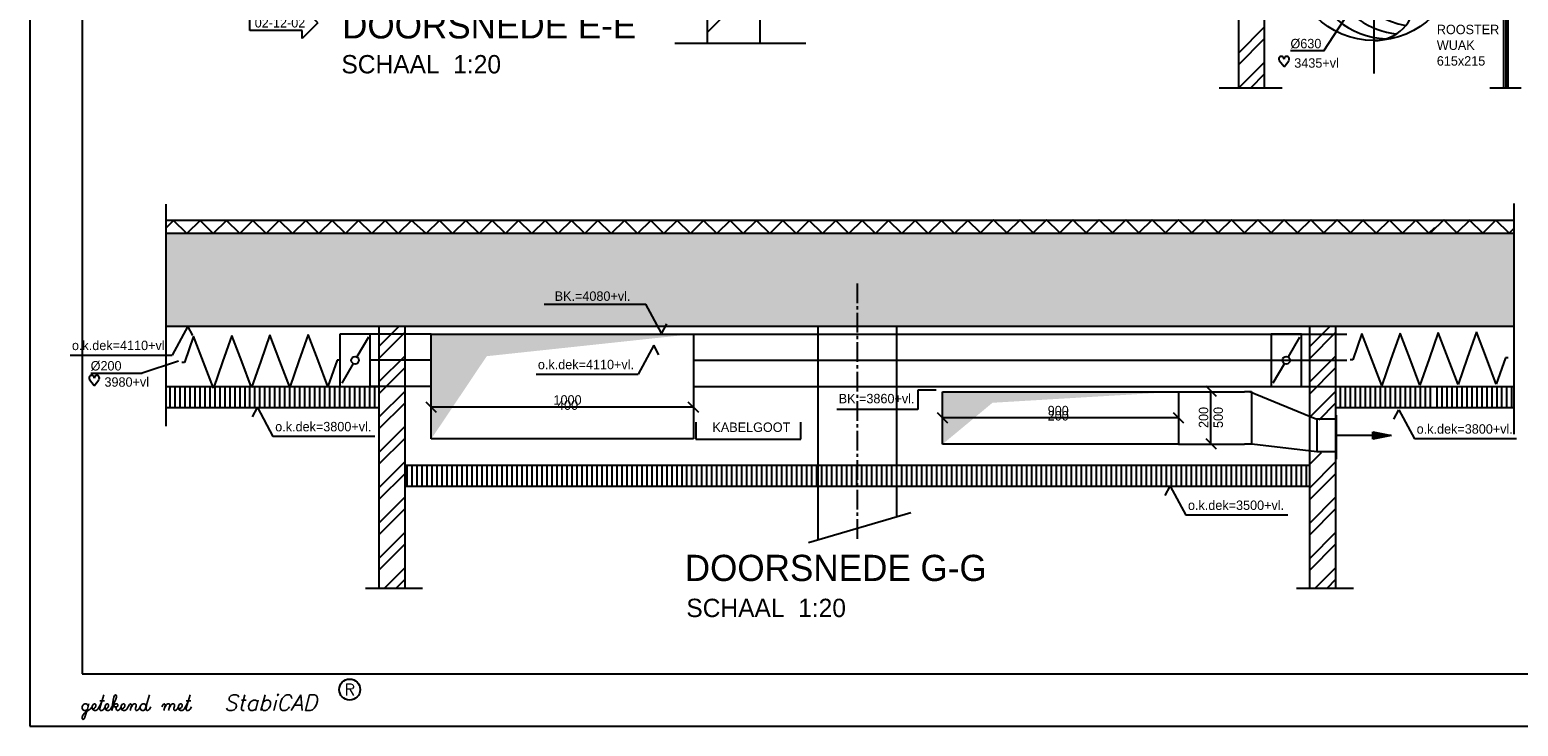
# Model space of a CAD drawing. Extents: x -41378 to 114803, y -24080 to 82188.
# Tile 1 of 137: x -41378 to -12996, y -1912 to 11378. Entities that reach past the tile are written whole.
import ezdxf
from ezdxf.enums import TextEntityAlignment as Align

# ---------------------------------------------------------------- set-up
doc = ezdxf.new("R2010")
doc.units = 0
doc.header["$LTSCALE"] = 50
for name, pattern in [('CENTER2', [11.25, 7.5, -1.25, 1.25, -1.25]), ('CENTER4', [5, 3.125, -0.625, 0.625, -0.625]), ('LURETOUR', [6, 4, -2])]:
    doc.linetypes.add(name, pattern=pattern)
doc.layers.get('0').update_dxf_attribs({"linetype": 'CONTINUOUS'})
doc.layers.get('DEFPOINTS').update_dxf_attribs({"linetype": 'CONTINUOUS'})
for name, color, linetype in [('00KAD025', 2, 'CONTINUOUS'), ('00KAD070', 5, 'CONTINUOUS'), ('BOUW', 8, 'CONTINUOUS'), ('WL531---', 4, 'CONTINUOUS'), ('WL570---', 3, 'CONTINUOUS'), ('WL570---_HARTLIJN', 7, 'CONTINUOUS'), ('WL570---_RETOUR', 3, 'CONTINUOUS'), ('WL570---_TOEVOER', 3, 'CONTINUOUS'), ('WM561---', 1, 'CONTINUOUS'), ('WM570---', 1, 'CONTINUOUS')]:
    doc.layers.add(name, color=color, linetype=linetype)
doc.layers.get('0').freeze()
doc.styles.add('BURO-018', font='BUROFONT.shx', dxfattribs={"height": 90})
doc.styles.add('BURO-035', font='BUROFONT.shx', dxfattribs={"height": 350})
doc.styles.add('BURO-050', font='BUROFONT.shx', dxfattribs={"height": 500})
doc.styles.add('ROMANS', font='romans', dxfattribs={"oblique": 15})
doc.styles.add('SCRIPTS', font='scripts')
doc.dimstyles.new('CEES', dxfattribs={"dimscale": 100, "dimtxt": 3, "dimasz": 3, "dimexe": 1, "dimexo": 1, "dimgap": 1.5, "dimtad": 0, "dimdec": 0, "dimzin": 0, "dimtxsty": 'BURO-018', "dimcen": -3, "dimdle": 1.25, "dimclrd": 1, "dimclre": 1, "dimclrt": 1, "dimazin": 3, "dimtfac": 0.75, "dimtdec": 0, "dimtofl": 0, "dimtmove": 0, "dimatfit": 3, "dimtvp": 1.5, "dimtolj": 1, "dimtzin": 0})

# ---------------------------------------------------------------- blocks, each defined once
blk = doc.blocks.new('LU-2-KIZ')
at = {"color": 0, "linetype": 'CONTINUOUS'}
for p, q in [((-0.5, 0.5), (0.5, 0.5)), ((-0.5, -0.5), (-0.5, 0.5)), ((0.5, 0.5), (0.5, -0.5)), ((0.5, -0.5), (-0.5, -0.5))]:
    blk.add_line(p, q, dxfattribs=at)
for points in [[(-0.5, 0.5), (-0.2887, 0.2887), (0.5, 0.5)], [(-0.5, 0.5), (-0.2887, 0.2887), (-0.5, -0.5)]]:
    blk.add_solid(points, dxfattribs=at)
blk = doc.blocks.new('LU-1D-K-C8')
at = {"color": 0, "linetype": 'CONTINUOUS'}
for p, q in [((-0.5, 100), (0.5, 100)), ((-0.5, -100), (0.5, -100))]:
    blk.add_line(p, q, dxfattribs=at)
at = {"layer": 'WL570---_HARTLIJN', "linetype": 'CENTER2'}
blk.add_line((-0.5, 0), (0.5, 0), dxfattribs=at)
blk = doc.blocks.new('LU-1D-KL1-C874')
at = {"color": 0, "linetype": 'CONTINUOUS'}
for p, q in [((-58, 100), (-58, -100)), ((58, 100), (-58, 100)), ((50.7, 87.5), (7.3, 12.5)), ((58, -100), (58, 100)), ((-7.3, -12.5), (-50.7, -87.5)), ((-58, -100), (58, -100))]:
    blk.add_line(p, q, dxfattribs=at)
blk.add_circle((0, 0), 14.5, dxfattribs=at)
blk = doc.blocks.new('LU-1-KI2')
at = {"color": 0, "linetype": 'CONTINUOUS'}
blk.add_circle((0, 0), 0.5, dxfattribs=at)
for centre, start, end in [((0.0975, 0.0096), 122.9221, 266.96282), ((0.1913, 0.0381), 151.65219, 263.78191), ((0.2778, 0.0843), 174.6069, 260.27165), ((0.3536, 0.1464), 192.3501, 256.12328), ((0.4157, 0.2222), 206.10279, 250.64194)]:
    blk.add_arc(centre, 0.5, start, end, dxfattribs=at)
at = {"layer": 'WL570---_HARTLIJN', "linetype": 'CENTER4'}
for p, q in [((0, 0.7), (0, -0.7)), ((-0.7, 0), (0.7, 0))]:
    blk.add_line(p, q, dxfattribs=at)
at = {"layer": 'WL570---_HARTLIJN', "color": 0, "linetype": 'CONTINUOUS'}
for centre, start, end in [((0, 0.25), 90, 270), ((0, -0.25), 270, 90)]:
    blk.add_arc(centre, 0.25, start, end, dxfattribs=at)
blk = doc.blocks.new('LU-1D-K-10')
at = {"color": 0, "linetype": 'CONTINUOUS'}
for p, q in [((-0.5, 8), (0.5, 8)), ((-0.5, -8), (0.5, -8))]:
    blk.add_line(p, q, dxfattribs=at)
at = {"layer": 'WL570---_HARTLIJN', "linetype": 'CENTER2'}
blk.add_line((-0.5, 0), (0.5, 0), dxfattribs=at)
blk = doc.blocks.new('HART')
at = {"color": 1}
for q in [(-40, 52), (40, 52)]:
    blk.add_line((0, 0), q, dxfattribs=at)
for centre, start, end in [((-22, 66), 0, 217.1867), ((22, 66), 322.8133, 180)]:
    blk.add_arc(centre, 22.1, start, end, dxfattribs=at)
blk = doc.blocks.new('*U455', base_point=(-20402, 762))
at = {"color": 0, "linetype": 'CONTINUOUS'}
for p, q in [((-19432, 2041), (-19567, 2289)), ((-20640, 392), (-19445, 2249)), ((-20640, 392), (-21280, 392))]:
    blk.add_line(p, q, dxfattribs=at)
at = {"layer": 'WM570---', "linetype": 'CONTINUOUS', "style": 'BURO-018'}
blk.add_text('%%c630', height=180, dxfattribs=at).set_placement((-20690, 442), align=Align.RIGHT)
blk = doc.blocks.new('*D456')
at = {"color": 1, "linetype": 'BYBLOCK'}
for p, q in [((-21773, -140), (-21773, -751)), ((-19686, -140), (-19686, -751)), ((-19986, -651), (-21473, -651))]:
    blk.add_line(p, q, dxfattribs=at)
for points in [[(-21473, -601), (-21473, -701), (-21773, -651)], [(-19986, -601), (-19986, -701), (-19686, -651)]]:
    blk.add_solid(points, dxfattribs=at)
at = {"layer": 'DEFPOINTS', "color": 0, "linetype": 'BYBLOCK'}
for p in [(-21773, -40), (-19686, -40), (-21773, -651)]:
    blk.add_point(p, dxfattribs=at)
at = {"color": 1, "linetype": 'BYBLOCK', "insert": (-20729, -381), "char_height": 180, "attachment_point": 5, "style": 'BURO-018'}
blk.add_mtext('\\A1;420', dxfattribs=at)
blk = doc.blocks.new('LU-1D-F-C825B')
at = {"color": 0, "linetype": 'CONTINUOUS'}
for p, q in [((-291.2, 0), (-254.8, 100)), ((-254.8, 100), (-218.4, 0)), ((-145.6, 0), (-109.2, 100)), ((-109.2, 100), (-72.8, 0)), ((0, 0), (36.4, 100)), ((36.4, 100), (72.8, 0)), ((145.6, 0), (182, 100)), ((182, 100), (218.4, 0)), ((-301.6, 0), (-291.2, 0)), ((-218.4, 0), (-182, -100)), ((-182, -100), (-145.6, 0)), ((-72.8, 0), (-36.4, -100)), ((-36.4, -100), (0, 0)), ((72.8, 0), (109.2, -100)), ((109.2, -100), (145.6, 0)), ((218.4, 0), (254.8, -100)), ((254.8, -100), (291.2, 0)), ((291.2, 0), (301.6, 0))]:
    blk.add_line(p, q, dxfattribs=at)
blk = doc.blocks.new('LU-2D-K-C8')
at = {"color": 0, "linetype": 'CONTINUOUS'}
for p, q in [((-0.5, 100), (0.5, 100)), ((-0.5, -100), (0.5, -100))]:
    blk.add_line(p, q, dxfattribs=at)
blk = doc.blocks.new('LU-PIJL7')
at = {"color": 0, "linetype": 'CONTINUOUS'}
for p, q in [((0, 0), (-15, 0)), ((-5, -1), (-5, 1)), ((-5, 1), (0, 0)), ((0, 0), (-5, -1))]:
    blk.add_line(p, q, dxfattribs=at)
blk.add_solid([(-5, 1), (-5, -1), (0, 0)], dxfattribs=at)
blk = doc.blocks.new('WZMARK')
at = {"color": 0, "linetype": 'CONTINUOUS'}
for p, q in [((0, 0), (3, 3)), ((3, 1.5), (3, 3)), ((0, 0), (3, -3)), ((13, 1.5), (3, 1.5)), ((13, -1.5), (13, 1.5)), ((3, -1.5), (13, -1.5)), ((3, -3), (3, -1.5))]:
    blk.add_line(p, q, dxfattribs=at)
at = {"color": 0, "linetype": 'CONTINUOUS', "style": 'BURO-018'}
blk.add_attdef('WZCODE', text='', height=1.8, dxfattribs=at).set_placement((8, 0), align=Align.MIDDLE)

msp = doc.modelspace()

# ---------------------------------------------------------------- hatches: boundary and pattern name
at = {"layer": 'WL570---_RETOUR'}
h = msp.add_hatch(dxfattribs=at)
h.set_pattern_fill('AR-SAND', color=8, scale=5, style=0)
h.paths.add_polyline_path([(-13070.8, 5721.6), (-13070.8, 7489.2), (-29975.3, 7489.2), (-38777, 7489.2), (-38777, 5721.6)])

# ---------------------------------------------------------------- linework, layer by layer
at = {"layer": '00KAD025', "linetype": 'CONTINUOUS'}
for p, q in [((-41378.4, 82187.6), (-41378.4, -1912.4)), ((-41378.4, -1912.4), (114803.4, -1912.4))]:
    msp.add_line(p, q, dxfattribs=at)
msp.add_circle((-35278.4, -1212.4), 200, dxfattribs=at)
at = {"layer": '00KAD070', "linetype": 'CONTINUOUS'}
for p, q in [((-40378.4, 81187.6), (-40378.4, -912.4)), ((-40378.4, -912.4), (113803.4, -912.4))]:
    msp.add_line(p, q, dxfattribs=at)
at = {"layer": 'BOUW'}
for p, q in [((-38777, 3816.7), (-38777, 8047.2)), ((-13070.8, 3659.2), (-13070.8, 8061.1)), ((-29975.3, 7739.2), (-38777, 7739.2)), ((-13070.8, 7739.2), (-29975.3, 7739.2)), ((-29975.3, 7489.2), (-38777, 7489.2)), ((-13070.8, 7489.2), (-29975.3, 7489.2)), ((-38777, 5721.6), (-13070.8, 5721.6)), ((-38703.2, 4171.6), (-38703.2, 4563.5)), ((-38608, 4171.6), (-38608, 4563.5)), ((-38512.7, 4171.6), (-38512.7, 4563.5)), ((-38417.5, 4171.6), (-38417.5, 4563.5)), ((-38322.2, 4171.6), (-38322.2, 4563.5)), ((-38227, 4171.6), (-38227, 4563.5)), ((-38131.7, 4171.6), (-38131.7, 4563.5)), ((-38036.5, 4171.6), (-38036.5, 4563.5)), ((-37941.2, 4171.6), (-37941.2, 4563.5)), ((-37846, 4171.6), (-37846, 4563.5)), ((-37750.7, 4171.6), (-37750.7, 4563.5)), ((-37655.5, 4171.6), (-37655.5, 4563.5)), ((-37560.2, 4171.6), (-37560.2, 4563.5)), ((-37465, 4171.6), (-37465, 4563.5)), ((-37369.6, 4171.6), (-37369.6, 4563.5)), ((-37274.3, 4171.6), (-37274.3, 4563.5)), ((-37179.1, 4171.6), (-37179.1, 4563.5)), ((-37083.8, 4171.6), (-37083.8, 4563.5)), ((-36988.6, 4171.6), (-36988.6, 4563.5)), ((-36893.3, 4171.6), (-36893.3, 4563.5)), ((-36798.1, 4171.6), (-36798.1, 4563.5)), ((-36702.8, 4171.6), (-36702.8, 4563.5)), ((-36607.6, 4171.6), (-36607.6, 4563.5)), ((-36512.3, 4171.6), (-36512.3, 4563.5)), ((-36417.1, 4171.6), (-36417.1, 4563.5)), ((-36321.8, 4171.6), (-36321.8, 4563.5)), ((-36226.6, 4171.6), (-36226.6, 4563.5)), ((-36131.3, 4171.6), (-36131.3, 4563.5)), ((-36036.1, 4171.6), (-36036.1, 4563.5)), ((-35940.8, 4171.6), (-35940.8, 4563.5)), ((-35845.6, 4171.6), (-35845.6, 4563.5)), ((-35750.3, 4171.6), (-35750.3, 4563.5)), ((-35655.1, 4171.6), (-35655.1, 4563.5)), ((-35559.8, 4171.6), (-35559.8, 4563.5)), ((-35464.6, 4171.6), (-35464.6, 4563.5)), ((-35369.3, 4171.6), (-35369.3, 4563.5)), ((-35274.1, 4171.6), (-35274.1, 4563.5)), ((-35178.8, 4171.6), (-35178.8, 4563.5)), ((-35083.6, 4171.6), (-35083.6, 4563.5)), ((-34988.3, 4171.6), (-34988.3, 4563.5)), ((-34893.1, 4171.6), (-34893.1, 4563.5)), ((-34797.8, 4171.6), (-34797.8, 4563.5)), ((-16385.6, 4171.6), (-16385.6, 4568.4)), ((-16290.4, 4171.6), (-16290.4, 4568.4)), ((-16195.1, 4171.6), (-16195.1, 4568.4)), ((-16099.9, 4171.6), (-16099.9, 4568.4)), ((-16004.6, 4171.6), (-16004.6, 4568.4)), ((-15909.4, 4171.6), (-15909.4, 4568.4)), ((-15814.1, 4171.6), (-15814.1, 4568.4)), ((-15718.9, 4171.6), (-15718.9, 4568.4)), ((-15623.6, 4171.6), (-15623.6, 4568.4)), ((-15528.4, 4171.6), (-15528.4, 4568.4)), ((-15433.1, 4171.6), (-15433.1, 4568.4)), ((-15337.9, 4171.6), (-15337.9, 4568.4)), ((-15242.6, 4171.6), (-15242.6, 4568.4)), ((-15147.4, 4171.6), (-15147.4, 4568.4)), ((-15052.1, 4171.6), (-15052.1, 4568.4)), ((-14956.9, 4171.6), (-14956.9, 4568.4)), ((-14861.6, 4171.6), (-14861.6, 4568.4)), ((-14766.4, 4171.6), (-14766.4, 4568.4)), ((-14671.1, 4171.6), (-14671.1, 4568.4)), ((-14544, 4171.6), (-14544, 4568.4)), ((-14448.8, 4171.6), (-14448.8, 4568.4)), ((-14353.5, 4171.6), (-14353.5, 4568.4)), ((-14258.3, 4171.6), (-14258.3, 4568.4)), ((-14163, 4171.6), (-14163, 4568.4)), ((-14067.8, 4171.6), (-14067.8, 4568.4)), ((-13972.5, 4171.6), (-13972.5, 4568.4)), ((-13877.3, 4171.6), (-13877.3, 4568.4)), ((-13782, 4171.6), (-13782, 4568.4)), ((-13686.8, 4171.6), (-13686.8, 4568.4)), ((-13591.5, 4171.6), (-13591.5, 4568.4)), ((-13496.3, 4171.6), (-13496.3, 4568.4)), ((-13401, 4171.6), (-13401, 4568.4)), ((-13305.8, 4171.6), (-13305.8, 4568.4)), ((-13210.5, 4171.6), (-13210.5, 4568.4)), ((-13115.3, 4171.6), (-13115.3, 4568.4)), ((-34180.3, 2671.6), (-34180.3, 3068.4)), ((-34085.1, 2671.6), (-34085.1, 3068.4)), ((-33989.8, 2671.6), (-33989.8, 3068.4)), ((-33989.8, 2671.6), (-33989.8, 3068.4)), ((-33894.6, 2671.6), (-33894.6, 3068.4)), ((-33799.3, 2671.6), (-33799.3, 3068.4)), ((-33704.1, 2671.6), (-33704.1, 3068.4)), ((-33608.8, 2671.6), (-33608.8, 3068.4)), ((-33513.6, 2671.6), (-33513.6, 3068.4)), ((-33418.3, 2671.6), (-33418.3, 3068.4)), ((-33323.1, 2671.6), (-33323.1, 3068.4)), ((-33227.8, 2671.6), (-33227.8, 3068.4)), ((-33132.6, 2671.6), (-33132.6, 3068.4)), ((-33037.3, 2671.6), (-33037.3, 3068.4)), ((-32942.1, 2671.6), (-32942.1, 3068.4)), ((-32846.8, 2671.6), (-32846.8, 3068.4)), ((-32751.6, 2671.6), (-32751.6, 3068.4)), ((-32656.3, 2671.6), (-32656.3, 3068.4)), ((-32561.1, 2671.6), (-32561.1, 3068.4)), ((-32465.8, 2671.6), (-32465.8, 3068.4)), ((-32370.6, 2671.6), (-32370.6, 3068.4)), ((-32275.3, 2671.6), (-32275.3, 3068.4)), ((-32180.1, 2671.6), (-32180.1, 3068.4)), ((-32084.8, 2671.6), (-32084.8, 3068.4)), ((-31989.6, 2671.6), (-31989.6, 3068.4)), ((-31894.3, 2671.6), (-31894.3, 3068.4)), ((-31799.1, 2671.6), (-31799.1, 3068.4)), ((-31703.8, 2671.6), (-31703.8, 3068.4)), ((-31608.6, 2671.6), (-31608.6, 3068.4)), ((-31513.3, 2671.6), (-31513.3, 3068.4)), ((-31418.1, 2671.6), (-31418.1, 3068.4)), ((-31322.8, 2671.6), (-31322.8, 3068.4)), ((-31227.6, 2671.6), (-31227.6, 3068.4)), ((-31132.3, 2671.6), (-31132.3, 3068.4)), ((-31037.1, 2671.6), (-31037.1, 3068.4)), ((-30941.8, 2671.6), (-30941.8, 3068.4)), ((-30846.6, 2671.6), (-30846.6, 3068.4)), ((-30751.3, 2671.6), (-30751.3, 3068.4)), ((-30656.1, 2671.6), (-30656.1, 3068.4)), ((-30560.8, 2671.6), (-30560.8, 3068.4)), ((-30465.6, 2671.6), (-30465.6, 3068.4)), ((-30370.3, 2671.6), (-30370.3, 3068.4)), ((-30275.1, 2671.6), (-30275.1, 3068.4)), ((-30179.8, 2671.6), (-30179.8, 3068.4)), ((-30084.6, 2671.6), (-30084.6, 3068.4)), ((-29989.3, 2671.6), (-29989.3, 3068.4)), ((-29894.1, 2671.6), (-29894.1, 3068.4)), ((-29798.8, 2671.6), (-29798.8, 3068.4)), ((-29703.6, 2671.6), (-29703.6, 3068.4)), ((-29608.3, 2671.6), (-29608.3, 3068.4)), ((-29513.1, 2671.6), (-29513.1, 3068.4)), ((-29417.8, 2671.6), (-29417.8, 3068.4)), ((-29322.6, 2671.6), (-29322.6, 3068.4)), ((-29227.3, 2671.6), (-29227.3, 3068.4)), ((-29132.1, 2671.6), (-29132.1, 3068.4)), ((-29036.8, 2671.6), (-29036.8, 3068.4)), ((-28941.6, 2671.6), (-28941.6, 3068.4)), ((-28846.3, 2671.6), (-28846.3, 3068.4)), ((-28751.1, 2671.6), (-28751.1, 3068.4)), ((-28655.8, 2671.6), (-28655.8, 3068.4)), ((-28560.6, 2671.6), (-28560.6, 3068.4)), ((-28465.3, 2671.6), (-28465.3, 3068.4)), ((-28370.1, 2671.6), (-28370.1, 3068.4)), ((-28274.8, 2671.6), (-28274.8, 3068.4)), ((-28179.6, 2671.6), (-28179.6, 3068.4)), ((-28084.3, 2671.6), (-28084.3, 3068.4)), ((-27989.1, 2671.6), (-27989.1, 3068.4)), ((-27893.8, 2671.6), (-27893.8, 3068.4)), ((-27798.6, 2671.6), (-27798.6, 3068.4)), ((-27703.3, 2671.6), (-27703.3, 3068.4)), ((-27608.1, 2671.6), (-27608.1, 3068.4)), ((-27512.8, 2671.6), (-27512.8, 3068.4)), ((-27417.6, 2671.6), (-27417.6, 3068.4)), ((-27322.3, 2671.6), (-27322.3, 3068.4)), ((-27227.1, 2671.6), (-27227.1, 3068.4)), ((-27131.8, 2671.6), (-27131.8, 3068.4)), ((-27036.6, 2671.6), (-27036.6, 3068.4)), ((-26941.3, 2671.6), (-26941.3, 3068.4)), ((-26846.1, 2671.6), (-26846.1, 3068.4)), ((-26750.8, 2671.6), (-26750.8, 3068.4)), ((-26655.6, 2671.6), (-26655.6, 3068.4)), ((-26560.3, 2671.6), (-26560.3, 3068.4)), ((-26465.1, 2671.6), (-26465.1, 3068.4)), ((-26369.8, 2671.6), (-26369.8, 3068.4)), ((-26274.6, 2671.6), (-26274.6, 3068.4)), ((-26179.3, 2671.6), (-26179.3, 3068.4)), ((-26084.1, 2671.6), (-26084.1, 3068.4)), ((-25988.8, 2671.6), (-25988.8, 3068.4)), ((-25893.6, 2671.6), (-25893.6, 3068.4)), ((-25798.3, 2671.6), (-25798.3, 3068.4)), ((-25703.1, 2671.6), (-25703.1, 3068.4)), ((-25607.8, 2671.6), (-25607.8, 3068.4)), ((-25512.6, 2671.6), (-25512.6, 3068.4)), ((-25417.3, 2671.6), (-25417.3, 3068.4)), ((-25322.1, 2671.6), (-25322.1, 3068.4)), ((-25226.8, 2671.6), (-25226.8, 3068.4)), ((-25131.6, 2671.6), (-25131.6, 3068.4)), ((-25036.3, 2671.6), (-25036.3, 3068.4)), ((-24941.1, 2671.6), (-24941.1, 3068.4)), ((-24845.8, 2671.6), (-24845.8, 3068.4)), ((-24750.6, 2671.6), (-24750.6, 3068.4)), ((-24655.3, 2671.6), (-24655.3, 3068.4)), ((-24560.1, 2671.6), (-24560.1, 3068.4)), ((-24464.8, 2671.6), (-24464.8, 3068.4)), ((-24369.6, 2671.6), (-24369.6, 3068.4)), ((-24274.3, 2671.6), (-24274.3, 3068.4)), ((-24179.1, 2671.6), (-24179.1, 3068.4)), ((-24083.8, 2671.6), (-24083.8, 3068.4)), ((-23988.6, 2671.6), (-23988.6, 3068.4)), ((-23893.3, 2671.6), (-23893.3, 3068.4)), ((-23798.1, 2671.6), (-23798.1, 3068.4)), ((-23702.8, 2671.6), (-23702.8, 3068.4)), ((-23607.6, 2671.6), (-23607.6, 3068.4)), ((-23512.3, 2671.6), (-23512.3, 3068.4)), ((-23417.1, 2671.6), (-23417.1, 3068.4)), ((-23321.8, 2671.6), (-23321.8, 3068.4)), ((-23226.6, 2671.6), (-23226.6, 3068.4)), ((-23131.3, 2671.6), (-23131.3, 3068.4)), ((-23036.1, 2671.6), (-23036.1, 3068.4)), ((-22940.8, 2671.6), (-22940.8, 3068.4)), ((-22845.6, 2671.6), (-22845.6, 3068.4)), ((-22750.3, 2671.6), (-22750.3, 3068.4)), ((-22655.1, 2671.6), (-22655.1, 3068.4)), ((-22559.8, 2671.6), (-22559.8, 3068.4)), ((-22464.6, 2671.6), (-22464.6, 3068.4)), ((-22369.3, 2671.6), (-22369.3, 3068.4)), ((-22274.1, 2671.6), (-22274.1, 3068.4)), ((-22178.8, 2671.6), (-22178.8, 3068.4)), ((-22083.6, 2671.6), (-22083.6, 3068.4)), ((-21988.3, 2671.6), (-21988.3, 3068.4)), ((-21893.1, 2671.6), (-21893.1, 3068.4)), ((-21797.8, 2671.6), (-21797.8, 3068.4)), ((-21702.6, 2671.6), (-21702.6, 3068.4)), ((-21607.3, 2671.6), (-21607.3, 3068.4)), ((-21512.1, 2671.6), (-21512.1, 3068.4)), ((-21416.8, 2671.6), (-21416.8, 3068.4)), ((-21321.6, 2671.6), (-21321.6, 3068.4)), ((-21226.3, 2671.6), (-21226.3, 3068.4)), ((-21131.1, 2671.6), (-21131.1, 3068.4)), ((-21035.8, 2671.6), (-21035.8, 3068.4)), ((-20940.6, 2671.6), (-20940.6, 3068.4)), ((-20845.3, 2671.6), (-20845.3, 3068.4)), ((-20750.1, 2671.6), (-20750.1, 3068.4)), ((-20654.8, 2671.6), (-20654.8, 3068.4)), ((-20559.6, 2671.6), (-20559.6, 3068.4)), ((-20464.3, 2671.6), (-20464.3, 3068.4)), ((-20369.1, 2671.6), (-20369.1, 3068.4)), ((-20273.8, 2671.6), (-20273.8, 3068.4)), ((-20178.6, 2671.6), (-20178.6, 3068.4)), ((-20083.3, 2671.6), (-20083.3, 3068.4)), ((-19988.1, 2671.6), (-19988.1, 3068.4)), ((-19892.8, 2671.6), (-19892.8, 3068.4)), ((-19797.6, 2671.6), (-19797.6, 3068.4)), ((-19702.3, 2671.6), (-19702.3, 3068.4)), ((-19607.1, 2671.6), (-19607.1, 3068.4)), ((-19511.8, 2671.6), (-19511.8, 3068.4)), ((-19416.6, 2671.6), (-19416.6, 3068.4)), ((-19321.3, 2671.6), (-19321.3, 3068.4)), ((-19226.1, 2671.6), (-19226.1, 3068.4)), ((-19130.8, 2671.6), (-19130.8, 3068.4)), ((-19035.6, 2671.6), (-19035.6, 3068.4)), ((-18940.3, 2671.6), (-18940.3, 3068.4)), ((-18845.1, 2671.6), (-18845.1, 3068.4)), ((-18749.8, 2671.6), (-18749.8, 3068.4)), ((-18654.6, 2671.6), (-18654.6, 3068.4)), ((-18559.3, 2671.6), (-18559.3, 3068.4)), ((-18464.1, 2671.6), (-18464.1, 3068.4)), ((-18368.8, 2671.6), (-18368.8, 3068.4)), ((-18273.6, 2671.6), (-18273.6, 3068.4)), ((-18178.3, 2671.6), (-18178.3, 3068.4)), ((-18083.1, 2671.6), (-18083.1, 3068.4)), ((-17987.8, 2671.6), (-17987.8, 3068.4)), ((-17892.6, 2671.6), (-17892.6, 3068.4)), ((-17797.3, 2671.6), (-17797.3, 3068.4)), ((-17702.1, 2671.6), (-17702.1, 3068.4)), ((-17606.8, 2671.6), (-17606.8, 3068.4)), ((-17511.6, 2671.6), (-17511.6, 3068.4)), ((-17416.3, 2671.6), (-17416.3, 3068.4)), ((-17321.1, 2671.6), (-17321.1, 3068.4)), ((-17225.8, 2671.6), (-17225.8, 3068.4)), ((-17130.6, 2671.6), (-17130.6, 3068.4)), ((-17035.3, 2671.6), (-17035.3, 3068.4))]:
    msp.add_line(p, q, dxfattribs=at)
at = {"layer": 'WL570---', "color": 8}
for p, q in [((-18333.1, 10934.5), (-17833.1, 11434.5)), ((-18333.1, 10710), (-17833.1, 11210)), ((-18321.5, 10272.7), (-17833.1, 10761)), ((-18097, 10272.7), (-17833.1, 10536.5)), ((-34721.5, 5331.9), (-34331.7, 5721.6)), ((-16971.5, 5331.9), (-16581.7, 5721.6)), ((-34721.5, 5107.3), (-34221.5, 5607.3)), ((-16971.5, 5107.3), (-16471.5, 5607.3)), ((-34721.5, 4658.3), (-34221.5, 5158.3)), ((-16971.5, 4658.3), (-16471.5, 5158.3)), ((-34721.5, 4433.8), (-34221.5, 4933.8)), ((-16971.5, 4433.8), (-16471.5, 4933.8)), ((-34721.5, 3984.8), (-34221.5, 4484.8)), ((-34721.5, 3760.3), (-34221.5, 4260.3)), ((-16971.5, 3984.8), (-16471.5, 4484.8)), ((-16794.1, 3937.7), (-16471.5, 4260.3)), ((-34721.5, 3311.3), (-34221.5, 3811.3)), ((-34721.5, 3086.8), (-34221.5, 3586.8)), ((-16473.8, 3534.6), (-16471.5, 3537)), ((-34721.5, 2637.8), (-34221.5, 3137.8)), ((-16971.5, 3086.8), (-16747.8, 3310.5)), ((-16971.5, 2637.8), (-16471.5, 3137.8)), ((-34721.5, 2413.3), (-34221.5, 2913.3)), ((-16971.5, 2413.3), (-16471.5, 2913.3)), ((-34721.5, 1964.3), (-34221.5, 2464.3)), ((-16971.5, 1964.3), (-16471.5, 2464.3)), ((-34721.5, 1739.8), (-34221.5, 2239.8)), ((-16971.5, 1739.8), (-16471.5, 2239.8)), ((-34721.5, 1290.7), (-34221.5, 1790.7)), ((-16971.5, 1290.7), (-16471.5, 1790.7)), ((-34721.5, 1066.2), (-34221.5, 1566.2)), ((-16971.5, 1066.2), (-16471.5, 1566.2)), ((-34617.1, 721.6), (-34221.5, 1117.2)), ((-34392.6, 721.6), (-34221.5, 892.7)), ((-16867.1, 721.6), (-16471.5, 1117.2)), ((-16642.6, 721.6), (-16471.5, 892.7))]:
    msp.add_line(p, q, dxfattribs=at)
at = {"layer": 'WL570---'}
for p, q in [((-16458.5, 3185.8), (-16458.5, 4023.9)), ((-16833.5, 3948.7), (-16833.5, 3323.7)), ((-16458.5, 3948.7), (-16833.5, 3948.7)), ((-16458.5, 3323.7), (-16833.5, 3323.7))]:
    msp.add_line(p, q, dxfattribs=at)
at = {"layer": 'WL570---_RETOUR', "color": 8}
for p, q in [((-28456.7, 11117.4), (-28456.7, 13541.7)), ((-27456.7, 13329.2), (-27456.7, 11117.4)), ((-28456.7, 11334.4), (-27456.7, 12334.4)), ((-18333.1, 11822.1), (-18333.1, 10272.7)), ((-17833.1, 10272.7), (-17833.1, 11822.1)), ((-26578.6, 11117.4), (-29079.9, 11117.4)), ((-18695.8, 10272.7), (-17496.5, 10272.7)), ((-13538, 10272.7), (-12938.3, 10272.7)), ((-34721.5, 5721.6), (-34721.5, 721.6)), ((-34221.5, 721.6), (-34221.5, 5721.6)), ((-26346.5, 1646.8), (-26346.5, 5721.6)), ((-24846.5, 2085.6), (-24846.5, 5721.6)), ((-16971.5, 721.6), (-16971.5, 5721.6)), ((-16471.5, 721.6), (-16471.5, 5721.6)), ((-38777, 4571.6), (-34721.5, 4571.6)), ((-38777, 4571.6), (-34721.5, 4571.6)), ((-16471.5, 4571.6), (-13079.9, 4571.6)), ((-38777, 4171.6), (-34721.5, 4171.6)), ((-16471.5, 4171.6), (-13079.9, 4171.6)), ((-34221.5, 3071.6), (-16971.5, 3071.6)), ((-34221.5, 2671.6), (-16971.5, 2671.6)), ((-34974.1, 721.6), (-33889.6, 721.6)), ((-17224.1, 721.6), (-16139.6, 721.6))]:
    msp.add_line(p, q, dxfattribs=at)
at = {"layer": 'WL570---_TOEVOER', "color": 8, "linetype": 'CENTER2'}
msp.add_line((-25596.5, 1664), (-25596.5, 6541.1), dxfattribs=at)
at = {"layer": 'WL570---_TOEVOER', "color": 1}
for p, q in [((-38541.8, 5056.9), (-39234.7, 4826.1)), ((-24094.1, 4499), (-24442.8, 4499)), ((-24442.8, 4499), (-24442.8, 4133.9)), ((-24442.8, 4133.9), (-25987.3, 4133.9))]:
    msp.add_line(p, q, dxfattribs=at)
at = {"layer": 'WL570---_TOEVOER'}
for p, q in [((-18121.8, 4472.5), (-16833.5, 3948.7)), ((-18078.3, 3471.6), (-18078.3, 4472.5)), ((-16833.5, 3323.7), (-18078.3, 3471.6))]:
    msp.add_line(p, q, dxfattribs=at)
at = {"layer": 'WL570---_TOEVOER', "color": 8}
msp.add_line((-26531.5, 1592.6), (-24579.7, 2163.6), dxfattribs=at)
at = {"layer": 'WM561---', "color": 9}
for p, q in [((-38635.2, 7739.2), (-38777, 7598.6)), ((-38383.3, 7489.2), (-38635.2, 7739.2)), ((-38131.3, 7739.2), (-38383.3, 7489.2)), ((-37879.4, 7489.2), (-38131.3, 7739.2)), ((-37627.5, 7739.2), (-37879.4, 7489.2)), ((-37375.6, 7489.2), (-37627.5, 7739.2)), ((-37123.6, 7739.2), (-37375.6, 7489.2)), ((-36871.7, 7489.2), (-37123.6, 7739.2)), ((-36619.8, 7739.2), (-36871.7, 7489.2)), ((-36367.9, 7489.2), (-36619.8, 7739.2)), ((-36115.9, 7739.2), (-36367.9, 7489.2)), ((-35864, 7489.2), (-36115.9, 7739.2)), ((-35612.1, 7739.2), (-35864, 7489.2)), ((-35360.1, 7489.2), (-35612.1, 7739.2)), ((-35108.2, 7739.2), (-35360.1, 7489.2)), ((-34856.3, 7489.2), (-35108.2, 7739.2)), ((-34604.4, 7739.2), (-34856.3, 7489.2)), ((-34352.4, 7489.2), (-34604.4, 7739.2)), ((-34100.5, 7739.2), (-34352.4, 7489.2)), ((-33819.9, 7489.2), (-34100.5, 7739.2)), ((-33567.9, 7739.2), (-33819.9, 7489.2)), ((-33316, 7489.2), (-33567.9, 7739.2)), ((-33064.1, 7739.2), (-33316, 7489.2)), ((-32812.2, 7489.2), (-33064.1, 7739.2)), ((-32560.2, 7739.2), (-32812.2, 7489.2)), ((-32308.3, 7489.2), (-32560.2, 7739.2)), ((-32056.4, 7739.2), (-32308.3, 7489.2)), ((-31804.4, 7489.2), (-32056.4, 7739.2)), ((-31552.5, 7739.2), (-31804.4, 7489.2)), ((-31300.6, 7489.2), (-31552.5, 7739.2)), ((-31048.7, 7739.2), (-31300.6, 7489.2)), ((-30796.7, 7489.2), (-31048.7, 7739.2)), ((-30544.8, 7739.2), (-30796.7, 7489.2)), ((-30292.9, 7489.2), (-30544.8, 7739.2)), ((-30041, 7739.2), (-30292.9, 7489.2)), ((-29789, 7489.2), (-30041, 7739.2)), ((-29537.1, 7739.2), (-29789, 7489.2)), ((-29285.2, 7489.2), (-29537.1, 7739.2)), ((-29033.3, 7739.2), (-29285.2, 7489.2)), ((-28781.3, 7489.2), (-29033.3, 7739.2)), ((-28529.4, 7739.2), (-28781.3, 7489.2)), ((-28277.5, 7489.2), (-28529.4, 7739.2)), ((-28025.5, 7739.2), (-28277.5, 7489.2)), ((-27773.6, 7489.2), (-28025.5, 7739.2)), ((-27521.7, 7739.2), (-27773.6, 7489.2)), ((-27269.8, 7489.2), (-27521.7, 7739.2)), ((-27017.8, 7739.2), (-27269.8, 7489.2)), ((-26765.9, 7489.2), (-27017.8, 7739.2)), ((-26514, 7739.2), (-26765.9, 7489.2)), ((-26262.1, 7489.2), (-26514, 7739.2)), ((-26010.1, 7739.2), (-26262.1, 7489.2)), ((-25758.2, 7489.2), (-26010.1, 7739.2)), ((-25506.3, 7739.2), (-25758.2, 7489.2)), ((-25254.3, 7489.2), (-25506.3, 7739.2)), ((-25002.4, 7739.2), (-25254.3, 7489.2)), ((-24750.5, 7489.2), (-25002.4, 7739.2)), ((-24498.6, 7739.2), (-24750.5, 7489.2)), ((-24246.6, 7489.2), (-24498.6, 7739.2)), ((-23994.7, 7739.2), (-24246.6, 7489.2)), ((-23742.8, 7489.2), (-23994.7, 7739.2)), ((-23490.9, 7739.2), (-23742.8, 7489.2)), ((-23251.4, 7501.6), (-23490.9, 7739.2)), ((-22999.4, 7751.6), (-23251.4, 7501.6)), ((-22747.5, 7501.6), (-22999.4, 7751.6)), ((-22495.6, 7751.6), (-22747.5, 7501.6)), ((-22243.6, 7501.6), (-22495.6, 7751.6)), ((-21991.7, 7751.6), (-22243.6, 7501.6)), ((-21739.8, 7501.6), (-21991.7, 7751.6)), ((-21487.9, 7751.6), (-21739.8, 7501.6)), ((-21235.9, 7501.6), (-21487.9, 7751.6)), ((-20984, 7751.6), (-21235.9, 7501.6)), ((-20732.1, 7501.6), (-20984, 7751.6)), ((-20480.2, 7751.6), (-20732.1, 7501.6)), ((-20228.2, 7501.6), (-20480.2, 7751.6)), ((-19976.3, 7751.6), (-20228.2, 7501.6)), ((-19724.4, 7501.6), (-19976.3, 7751.6)), ((-19472.4, 7751.6), (-19724.4, 7501.6)), ((-19220.5, 7501.6), (-19472.4, 7751.6)), ((-18968.6, 7751.6), (-19220.5, 7501.6)), ((-18716.7, 7501.6), (-18968.6, 7751.6)), ((-18464.7, 7751.6), (-18716.7, 7501.6)), ((-18212.8, 7501.6), (-18464.7, 7751.6)), ((-17960.9, 7751.6), (-18212.8, 7501.6)), ((-17709, 7501.6), (-17960.9, 7751.6)), ((-17457, 7751.6), (-17709, 7501.6)), ((-17205.1, 7501.6), (-17457, 7751.6)), ((-16953.2, 7751.6), (-17205.1, 7501.6)), ((-16701.3, 7501.6), (-16953.2, 7751.6)), ((-16449.3, 7751.6), (-16701.3, 7501.6)), ((-16197.4, 7501.6), (-16449.3, 7751.6)), ((-15945.5, 7751.6), (-16197.4, 7501.6)), ((-15706, 7495.2), (-15945.5, 7732.9)), ((-15454, 7745.2), (-15706, 7495.2)), ((-15202.1, 7495.2), (-15454, 7745.2)), ((-14950.2, 7745.2), (-15202.1, 7495.2)), ((-14698.3, 7495.2), (-14950.2, 7745.2)), ((-14417.2, 7751.6), (-14669.1, 7501.6)), ((-14165.2, 7501.6), (-14417.2, 7751.6)), ((-13913.3, 7751.6), (-14165.2, 7501.6)), ((-13673.8, 7495.2), (-13913.3, 7732.9)), ((-13421.9, 7745.2), (-13673.8, 7495.2)), ((-13170, 7495.2), (-13421.9, 7745.2)), ((-14594.9, 7597.8), (-14698.3, 7495.2)), ((-13070.8, 7593.7), (-13170, 7495.2))]:
    msp.add_line(p, q, dxfattribs=at)
at = {"layer": 'WM561---'}
for p, q in [((-31572, 6143.1), (-29628.2, 6143.1)), ((-40606, 5168.5), (-38662.2, 5168.5)), ((-31721.4, 4803.3), (-29777.6, 4803.3)), ((-34796.8, 3618.5), (-36740.6, 3618.5)), ((-13031.1, 3574.1), (-14974.9, 3574.1)), ((-17392.2, 2118.5), (-19335.9, 2118.5))]:
    msp.add_line(p, q, dxfattribs=at)
at = {"layer": 'WM570---'}
for p, q in [((-29330.7, 5590), (-29628.2, 6143.1)), ((-38364.8, 5721.6), (-38662.2, 5168.5)), ((-38271, 5543.1), (-38364.8, 5721.6)), ((-29236.9, 5768.5), (-29330.7, 5590)), ((-29480.2, 5356.5), (-29777.6, 4803.3)), ((-29386.4, 5178), (-29480.2, 5356.5)), ((-37131.8, 3993.1), (-37038, 4171.6)), ((-37038, 4171.6), (-36740.6, 3618.5)), ((-15366.1, 3948.7), (-15272.3, 4127.2)), ((-15272.3, 4127.2), (-14974.9, 3574.1)), ((-19727.2, 2493.1), (-19633.4, 2671.6)), ((-19633.4, 2671.6), (-19335.9, 2118.5))]:
    msp.add_line(p, q, dxfattribs=at)
at = {"layer": 'WM570---', "color": 1}
msp.add_line((-40212.6, 4827.3), (-39234.7, 4826.1), dxfattribs=at)
at = {"layer": 'WM570---', "linetype": 'CONTINUOUS'}
for p, q in [((-18750.2, 4379.6), (-18949.6, 4579)), ((-33621.8, 4075.2), (-33821.2, 4274.6)), ((-28621.8, 4075.2), (-28821.2, 4274.6)), ((-18857.1, 3468.5), (-18857.1, 4473.5)), ((-28721.5, 4174.9), (-33721.5, 4174.9)), ((-23871.8, 3871.9), (-24071.2, 4071.3)), ((-19371.8, 3871.9), (-19571.2, 4071.3)), ((-19471.5, 3971.6), (-23971.5, 3971.6)), ((-18750.2, 3374.5), (-18949.6, 3574))]:
    msp.add_line(p, q, dxfattribs=at)
at = {"layer": 'WM570---', "color": 6}
for p, q in [((-28676.3, 3891.8), (-28676.3, 3566.8)), ((-26676.3, 3566.8), (-26676.3, 3891.8)), ((-28676.3, 3566.8), (-26676.3, 3566.8))]:
    msp.add_line(p, q, dxfattribs=at)

# ---------------------------------------------------------------- block references
at = {"layer": 'WL531---', "color": 2}
ref = msp.add_blockref('WZMARK', (-35883.3, 11511), dxfattribs=dict(at, xscale=-100, yscale=100, zscale=100))
ref.add_attrib('WZCODE', '02-12-02', dxfattribs={"layer": '0', "color": 0, "linetype": 'CONTINUOUS', "height": 180, "style": 'BURO-018'}).set_placement((-36607.4, 11511), align=Align.MIDDLE)
at = {"layer": 'WL570---_RETOUR', "linetype": 'LURETOUR', "yscale": 5, "zscale": 5}
for name, p, xscale, rotation in [('LU-1D-F-C825B', (-36973.5, 5051.5), 5, 180.7803044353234), ('LU-1D-K-C8', (-34304.4, 5071.6), 1163.396463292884, 180), ('LU-1D-F-C825B', (-14695.5, 5099.1), 5, 180.7803044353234)]:
    msp.add_blockref(name, p, dxfattribs=dict(at, xscale=xscale, rotation=rotation))
at = {"layer": 'WL570---_RETOUR', "linetype": 'CONTINUOUS', "xscale": 5, "yscale": 5, "zscale": 5}
for p in [(-35176.1, 5071.6), (-17419.1, 5071.6)]:
    msp.add_blockref('LU-1D-KL1-C874', p, dxfattribs=at)
at = {"layer": 'WL570---_RETOUR', "linetype": 'LURETOUR', "zscale": 5}
for name, p, xscale, yscale in [('LU-2-KIZ', (-31221.5, 4571.6), 5000, 2000), ('LU-1D-K-C8', (-22494.4, 5071.6), 12465.3561084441, 5)]:
    msp.add_blockref(name, p, dxfattribs=dict(at, xscale=xscale, yscale=yscale))
at = {"layer": 'WL570---_TOEVOER', "linetype": 'CONTINUOUS', "yscale": 5, "zscale": 5}
for name, p, xscale, rotation in [('LU-1D-K-10', (-13234.4, 13100.6), 5638.40300596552, 270), ('LU-2D-K-C8', (-18148.4, 3971.6), 138.196974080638, 180)]:
    msp.add_blockref(name, p, dxfattribs=dict(at, xscale=xscale, rotation=rotation))
at = {"layer": 'WL570---_TOEVOER', "linetype": 'CONTINUOUS'}
for name, p, xscale, yscale, zscale in [('LU-1-KI2', (-15746.7, 12747.1), 3150, 3150, 3150), ('LU-2-KIZ', (-21721.5, 3971.6), 4500, 1000, 5), ('LU-2D-K-C8', (-18844.5, 3971.6), 1253.950378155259, 5, 5)]:
    msp.add_blockref(name, p, dxfattribs=dict(at, xscale=xscale, yscale=yscale, zscale=zscale))
at = {"layer": 'WM561---', "xscale": 70, "yscale": 70, "zscale": 70}
msp.add_blockref('LU-PIJL7', (-15418.2, 3634.8), dxfattribs=at)
at = {"layer": 'WM570---'}
msp.add_blockref('*U455', (-16462.5, 11344.2), dxfattribs=at)
at = {"layer": 'WM570---', "xscale": 2.25, "yscale": 2.25, "zscale": 2.25}
for p in [(-17461.7, 10671), (-40149.2, 4583.6)]:
    msp.add_blockref('HART', p, dxfattribs=at)

# ---------------------------------------------------------------- texts
at = {"layer": '00KAD025', "linetype": 'CONTINUOUS', "style": 'ROMANS'}
msp.add_text('R', height=220, dxfattribs=at).set_placement((-35278.4, -1212.4), align=Align.MIDDLE)
at = {"layer": '00KAD025', "linetype": 'CONTINUOUS', "style": 'SCRIPTS'}
msp.add_text('getekend met', height=300, dxfattribs=at).set_placement((-40378.4, -1612.4))
at = {"layer": '00KAD025', "linetype": 'CONTINUOUS', "style": 'ROMANS', "oblique": 15}
msp.add_text('StabiCAD', height=300, dxfattribs=at).set_placement((-37678.4, -1612.4))
at = {"layer": 'WL570---_RETOUR', "color": 4, "style": 'BURO-050'}
for s, p in [('DOORSNEDE E-E', (-35423.6, 11212.4)), ('DOORSNEDE G-G', (-28889.2, 859))]:
    msp.add_text(s, height=500, dxfattribs=at).set_placement(p)
at = {"layer": 'WL570---_RETOUR', "color": 3, "style": 'BURO-035'}
for p in [(-35436.1, 10545.4), (-28859.1, 170.8)]:
    msp.add_text('SCHAAL  1:20', height=350, dxfattribs=at).set_placement(p)
at = {"layer": 'WL570---_RETOUR', "color": 1, "style": 'BURO-018'}
for s, p in [('o.k.dek=4110+vl.', (-40574.4, 5265.2)), ('o.k.dek=4110+vl.', (-31689.8, 4900.1)), ('o.k.dek=3800+vl.', (-36698.4, 3715.2)), ('o.k.dek=3800+vl.', (-14932.7, 3670.8)), ('o.k.dek=3500+vl.', (-19293.7, 2215.2))]:
    msp.add_text(s, height=180, dxfattribs=at).set_placement(p)
at = {"layer": 'WL570---_TOEVOER', "color": 1, "style": 'BURO-018'}
for s, p in [('BK.=4080+vl.', (-31370, 6205.4)), ('BK.=3860+vl.', (-25954, 4250.1))]:
    msp.add_text(s, height=180, dxfattribs=at).set_placement(p)
at = {"layer": 'WM570---', "color": 1, "style": 'BURO-018'}
for s, p in [('ROOSTER', (-14548.5, 11293.9)), ('WUAK', (-14548.5, 10993.9)), ('3435+vl', (-17266.7, 10653.9)), ('615x215', (-14548.5, 10693.9)), ('3980+vl', (-39954.3, 4566.5)), ('KABELGOOT', (-28361.4, 3704))]:
    msp.add_text(s, height=180, dxfattribs=at).set_placement(p)
at = {"layer": 'WM570---', "linetype": 'CONTINUOUS', "style": 'BURO-018'}
msp.add_text('%%c200', height=180, dxfattribs=at).set_placement((-40217.6, 4876.1))
for s, p in [('1000', (-31124.3, 4224.9)), ('400', (-31124.3, 4124.9)), ('200', (-21767.4, 3921.6)), ('900', (-21767.4, 4021.6))]:
    msp.add_text(s, height=180, dxfattribs=at).set_placement(p, align=Align.CENTER)
for s, p in [('200', (-18907.1, 3779)), ('500', (-18627.1, 3779))]:
    msp.add_text(s, height=180, rotation=90, dxfattribs=at).set_placement(p)

# ---------------------------------------------------------------- dimensions: what is measured, and where the dimension line sits
at = {"layer": 'WM570---'}
dim = msp.add_linear_dim(base=(-17833.1, 9931), p1=(-15746.7, 10542.1), p2=(-17833.1, 10542.1), text='420', dimstyle='CEES', dxfattribs=at)
dim.commit()
dim.dimension.update_dxf_attribs({"geometry": '*D456', "text_midpoint": (-16789.9, 10201.2), "insert": (3939.5, 10582.4)})

doc.saveas('drawing.dxf')
